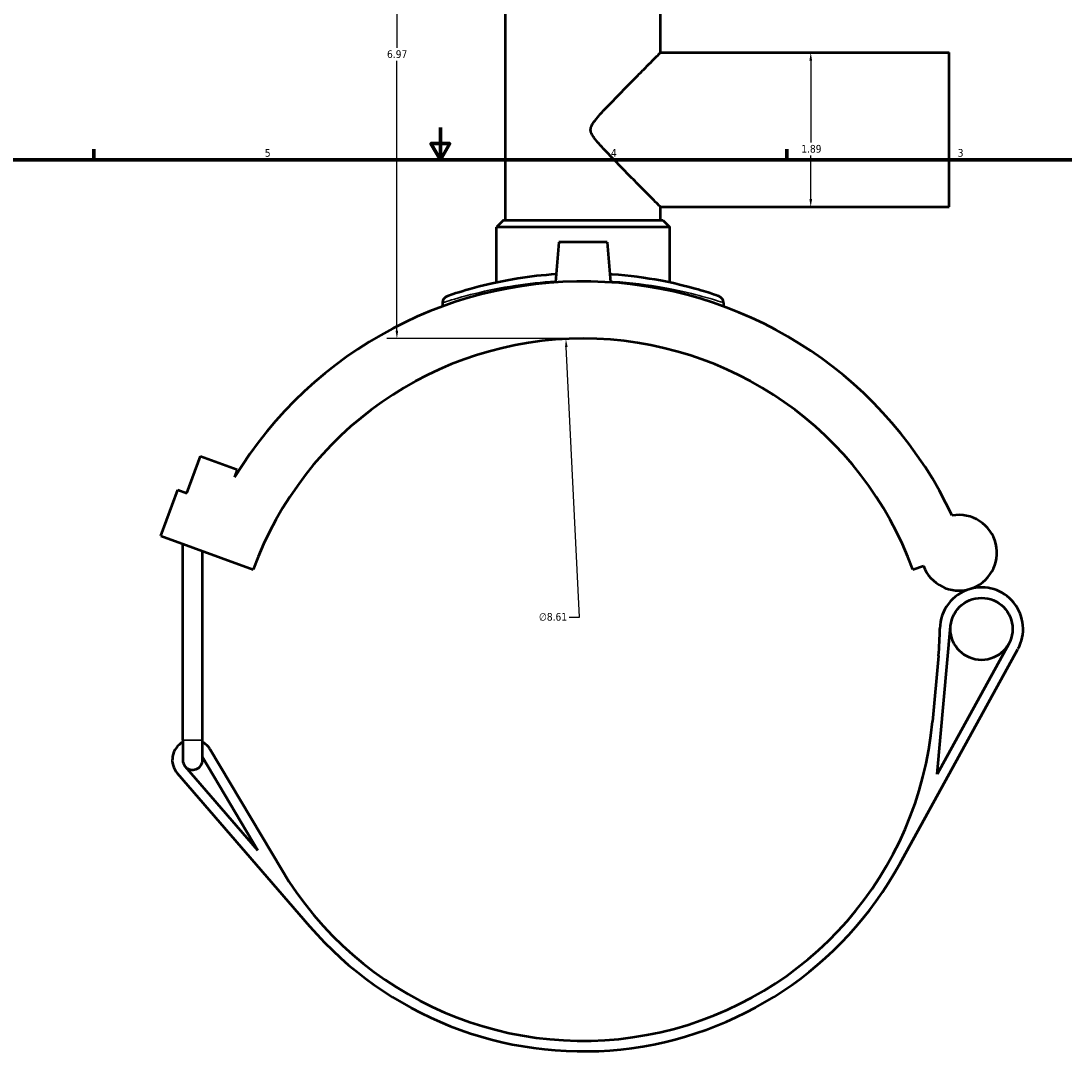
# Model space of a CAD drawing. Header units: inches. Extents: x -0.9 to 49.3, y -1.4 to 48.
# Tile 4 of 9: x 11.9 to 24.6, y 9.8 to 22.7. Entities that reach past the tile are written whole.
import ezdxf

# ---------------------------------------------------------------- set-up
doc = ezdxf.new("R2010")
doc.units = ezdxf.units.IN
doc.header["$MEASUREMENT"] = 0
for name, color, linetype, lineweight in [('Border (ANSI)', 7, 'Continuous', 70), ('Dimension (ANSI)', 7, 'Continuous', 25), ('Visible (ANSI)', 7, 'Continuous', 50), ('Visible Narrow (ANSI)', 7, 'Continuous', 35)]:
    doc.layers.add(name, color=color, linetype=linetype, lineweight=lineweight)
doc.styles.add('Note Text (ANSI)', font='tahoma.ttf')
doc.dimstyles.new('Default (ANSI)', dxfattribs={"dimtxt": 0.094488, "dimasz": 0.098425, "dimexe": 0.125, "dimexo": 0.0625, "dimgap": 0.031496, "dimtad": 0, "dimtih": 1, "dimtoh": 1, "dimrnd": 1e-08, "dimzin": 4, "dimdsep": 46, "dimtxsty": 'Note Text (ANSI)', "dimcen": 0.09, "dimdle": 0.393701, "dimclrd": 256, "dimclre": 256, "dimclrt": 5, "dimadec": 0, "dimazin": 1, "dimtfac": 1, "dimtofl": 0, "dimtmove": 0, "dimatfit": 3, "dimfxl": 1, "dimtolj": 1, "dimtzin": 4, "dimlwd": -1, "dimlwe": -1, "dimarcsym": 0})

# ---------------------------------------------------------------- blocks, each defined once
blk = doc.blocks.new('Borders Default Border')
at = {"layer": 'Border (ANSI)'}
for p, q in [((12.75, 21), (12.75, 21.134)), ((21.25, 21), (21.25, 21.134))]:
    blk.add_line(p, q, dxfattribs=at)
at = {"layer": 'Border (ANSI)', "flags": 128}
for points in [[(17, 21.4), (17, 21), (16.885, 21.2), (17.115, 21.2), (17, 21)], [(0.5, 1), (0.5, 21), (33.5, 21), (33.5, 1), (0.5, 1)]]:
    blk.add_lwpolyline(points, dxfattribs=at)
at = {"layer": 'Border (ANSI)', "color": 5, "true_color": 0x0000ff, "char_height": 0.0945, "attachment_point": 7, "style": 'Note Text (ANSI)'}
for s, insert in [('5', (14.847, 21.038)), ('4', (19.092, 21.04)), ('3', (23.346, 21.038))]:
    blk.add_mtext(s, dxfattribs=dict(at, insert=insert))
blk = doc.blocks.new('*D6')
at = {"layer": 'Defpoints', "color": 0, "transparency": 16777216}
for p in [(18.54, 18.805), (18.96, 10.205)]:
    blk.add_point(p, dxfattribs=at)
at = {"layer": 'Dimension (ANSI)', "transparency": 16777216}
for p, q in [((18.707, 15.395), (18.545, 18.707)), ((18.579, 15.395), (18.707, 15.395))]:
    blk.add_line(p, q, dxfattribs=at)
blk.add_solid([(18.561, 18.708), (18.529, 18.706), (18.54, 18.805)], dxfattribs=at)
at = {"layer": 'Dimension (ANSI)', "color": 5, "transparency": 16777216, "insert": (18.209, 15.446), "char_height": 0.0945, "attachment_point": 1, "style": 'Note Text (ANSI)'}
blk.add_mtext('\\A1;∅8.61', dxfattribs=at)
blk = doc.blocks.new('*D7')
at = {"layer": 'Defpoints', "color": 0, "transparency": 16777216}
for p in [(21.543, 22.317), (21.543, 20.424), (21.543, 20.424)]:
    blk.add_point(p, dxfattribs=at)
at = {"layer": 'Dimension (ANSI)', "transparency": 16777216}
for p, q in [((21.543, 22.219), (21.543, 21.215)), ((21.543, 20.522), (21.543, 21.053))]:
    blk.add_line(p, q, dxfattribs=at)
for points in [[(21.527, 22.219), (21.56, 22.219), (21.543, 22.317)], [(21.527, 20.522), (21.56, 20.522), (21.543, 20.424)]]:
    blk.add_solid(points, dxfattribs=at)
at = {"layer": 'Dimension (ANSI)', "color": 5, "transparency": 16777216, "insert": (21.427, 21.184), "char_height": 0.0945, "attachment_point": 1, "style": 'Note Text (ANSI)'}
blk.add_mtext('\\A1;1.89', dxfattribs=at)
blk = doc.blocks.new('*D8')
at = {"layer": 'Defpoints', "color": 0, "transparency": 16777216}
for p in [(16.467, 25.78), (18.285, 25.78), (18.75, 18.81)]:
    blk.add_point(p, dxfattribs=at)
at = {"layer": 'Dimension (ANSI)', "transparency": 16777216}
for p, q in [((18.223, 25.78), (16.342, 25.78)), ((16.467, 25.682), (16.467, 22.376)), ((16.467, 18.909), (16.467, 22.215)), ((18.688, 18.81), (16.342, 18.81))]:
    blk.add_line(p, q, dxfattribs=at)
for points in [[(16.45, 25.682), (16.483, 25.682), (16.467, 25.78)], [(16.45, 18.909), (16.483, 18.909), (16.467, 18.81)]]:
    blk.add_solid(points, dxfattribs=at)
at = {"layer": 'Dimension (ANSI)', "color": 5, "transparency": 16777216, "insert": (16.346, 22.345), "char_height": 0.0945, "attachment_point": 1, "style": 'Note Text (ANSI)'}
blk.add_mtext('\\A1;6.97', dxfattribs=at)

msp = doc.modelspace()

# ---------------------------------------------------------------- linework, layer by layer
at = {"layer": 'Visible (ANSI)'}
for p, q in [((17.799, 20.262), (17.799, 24.038)), ((19.702, 22.317), (19.702, 24.038)), ((19.702, 22.317), (23.24, 22.317)), ((23.24, 20.424), (23.24, 22.317)), ((19.702, 20.424), (23.24, 20.424)), ((19.702, 20.262), (19.702, 20.424)), ((17.773, 20.262), (17.687, 20.176)), ((17.773, 20.262), (19.727, 20.262)), ((19.727, 20.262), (19.813, 20.176)), ((19.813, 20.176), (17.687, 20.176)), ((17.687, 19.497), (17.687, 20.176)), ((19.813, 19.497), (19.813, 20.176)), ((18.455, 19.991), (18.412, 19.5)), ((19.045, 19.991), (18.455, 19.991)), ((19.045, 19.991), (19.088, 19.5)), ((17.028, 19.249), (17.028, 19.206)), ((20.472, 19.249), (20.472, 19.206)), ((13.891, 16.915), (14.056, 17.368)), ((14.056, 17.368), (14.509, 17.203)), ((14.509, 17.203), (14.476, 17.111)), ((13.572, 16.39), (13.778, 16.956)), ((13.778, 16.956), (13.891, 16.915)), ((13.572, 16.39), (14.705, 15.978)), ((13.841, 13.887), (13.841, 16.292)), ((14.082, 13.887), (14.082, 16.204)), ((22.796, 15.978), (22.926, 16.025)), ((23.094, 13.47), (23.259, 15.285)), ((23.972, 15.067), (23.094, 13.47)), ((22.636, 12.369), (24.085, 15.004)), ((23.111, 14.919), (23.037, 14.115)), ((13.841, 13.887), (13.841, 13.644)), ((14.082, 13.644), (14.082, 13.887)), ((14.082, 13.677), (14.763, 12.534)), ((15.051, 12.303), (14.177, 13.772)), ((14.763, 12.534), (13.871, 13.565)), ((13.773, 13.481), (15.396, 11.604))]:
    msp.add_line(p, q, dxfattribs=at)
msp.add_circle((23.638, 15.25), 0.381, dxfattribs=at)
for centre, radius, start, end in [((18.75, 14.505), 5.006, 25.2396, 148.6351), ((17.114, 19.249), 0.0861, 109.0269, 180), ((20.386, 19.249), 0.0861, 0, 70.9731), ((18.75, 14.505), 4.305, 20, 160), ((23.362, 16.184), 0.464, 200, 100.4099), ((23.638, 15.25), 0.51, 106.4663, 179.3042), ((23.638, 15.25), 0.51, 331.198, 106.4663), ((18.823, 15.309), 4.305, 354.8026, 359.3042), ((18.75, 14.505), 4.305, 210.7624, 354.8026), ((13.962, 13.644), 0.25, 118.8657, 220.8607), ((13.962, 13.644), 0.25, 30.7624, 61.1343), ((13.962, 13.644), 0.121, 180, 220.8607), ((13.962, 13.644), 0.121, 220.8607, 0), ((18.75, 14.505), 4.434, 220.8607, 331.198)]:
    msp.add_arc(centre, radius, start, end, dxfattribs=at)
for points, knots in [([(19.702, 20.424), (19.702, 20.424), (19.695, 20.43), (19.668, 20.457), (19.648, 20.477), (19.598, 20.528), (19.567, 20.558), (19.5, 20.626), (19.463, 20.663), (19.377, 20.751), (19.323, 20.805), (19.213, 20.917), (19.156, 20.975), (19.047, 21.088), (18.994, 21.143), (18.924, 21.223), (18.903, 21.248), (18.874, 21.289), (18.865, 21.302), (18.854, 21.325), (18.85, 21.333), (18.845, 21.35), (18.843, 21.36), (18.843, 21.381), (18.845, 21.391), (18.85, 21.408), (18.854, 21.416), (18.865, 21.439), (18.874, 21.452), (18.903, 21.493), (18.924, 21.518), (18.994, 21.598), (19.047, 21.653), (19.156, 21.766), (19.213, 21.823), (19.323, 21.936), (19.377, 21.99), (19.463, 22.078), (19.5, 22.115), (19.567, 22.182), (19.598, 22.213), (19.648, 22.264), (19.668, 22.284), (19.695, 22.31), (19.702, 22.317), (19.702, 22.317)], [4.610213, 4.610213, 4.610213, 4.610213, 5.107274, 5.107274, 5.604334, 5.604334, 6.101394, 6.101394, 6.598455, 6.598455, 7.253948, 7.253948, 7.909441, 7.909441, 8.564934, 8.564934, 8.89268, 8.89268, 9.056553, 9.056553, 9.13849, 9.13849, 9.220427, 9.220427, 9.302363, 9.302363, 9.3843, 9.3843, 9.548173, 9.548173, 9.87592, 9.87592, 10.531412, 10.531412, 11.186905, 11.186905, 11.842398, 11.842398, 12.339459, 12.339459, 12.836519, 12.836519, 13.333579, 13.333579, 13.83064, 13.83064, 13.83064, 13.83064]), ([(18.42, 19.599), (18.256, 19.588), (18.098, 19.57), (17.771, 19.518), (17.609, 19.482), (17.313, 19.406), (17.194, 19.367), (17.102, 19.336), (17.086, 19.331), (17.086, 19.331)], [20.780492, 20.780492, 20.780492, 20.780492, 22.052722, 22.052722, 23.63078, 23.63078, 25.585377, 25.585377, 26.589153, 26.589153, 26.589153, 26.589153]), ([(20.414, 19.331), (20.414, 19.331), (20.392, 19.338), (20.301, 19.368), (20.224, 19.393), (20.011, 19.453), (19.867, 19.489), (19.522, 19.554), (19.319, 19.582), (19.096, 19.598), (19.088, 19.598), (19.08, 19.599)], [13.294583, 13.294583, 13.294583, 13.294583, 14.466352, 14.466352, 15.824677, 15.824677, 17.373948, 17.373948, 19.039286, 19.039286, 19.103259, 19.103259, 19.103259, 19.103259])]:
    msp.add_open_spline(points, degree=3, knots=knots, dxfattribs=at)
at = {"layer": 'Visible Narrow (ANSI)'}
msp.add_line((13.843, 13.887), (14.081, 13.887), dxfattribs=at)
msp.add_arc((20.386, 19.249), 0.0861, 3.5487, 67.4244, dxfattribs=at)
for points, knots in [([(17.028, 19.249), (17.028, 19.249), (17.045, 19.255), (17.14, 19.285), (17.263, 19.323), (17.569, 19.398), (17.736, 19.433), (18.076, 19.484), (18.242, 19.503), (18.413, 19.513)], [-26.589153, -26.589153, -26.589153, -26.589153, -25.585377, -25.585377, -23.63078, -23.63078, -22.052722, -22.052722, -20.770515, -20.770515, -20.770515, -20.770515]), ([(19.087, 19.513), (19.097, 19.512), (19.107, 19.512), (19.339, 19.497), (19.549, 19.469), (19.905, 19.405), (20.055, 19.369), (20.276, 19.311), (20.355, 19.286), (20.45, 19.257), (20.472, 19.249), (20.472, 19.249)], [-19.113235, -19.113235, -19.113235, -19.113235, -19.039286, -19.039286, -17.373948, -17.373948, -15.824677, -15.824677, -14.466352, -14.466352, -13.294583, -13.294583, -13.294583, -13.294583])]:
    msp.add_open_spline(points, degree=3, knots=knots, dxfattribs=at)

# ---------------------------------------------------------------- block references
msp.add_blockref('Borders Default Border', (0, 0))

# ---------------------------------------------------------------- dimensions: what is measured, and where the dimension line sits
at = {"layer": 'Dimension (ANSI)'}
for base, p1, p2, angle, override, picture, middle in [((16.467, 25.78), (18.75, 18.81), (18.285, 25.78), 90, {"dimgap": 0.031496, "dimdec": 2, "dimtol": 0, "dimlim": 0, "dimtp": 0, "dimtm": 0, "dimtdec": 2, "dimatfit": 1}, '*D8', (16.467, 22.295)), ((21.543, 20.424), (21.543, 22.317), (21.543, 20.424), 270, {"dimgap": 0.031496, "dimdec": 2, "dimse1": 1, "dimse2": 1, "dimtol": 0, "dimlim": 0, "dimtp": 0, "dimtm": 0, "dimtdec": 2, "dimatfit": 1}, '*D7', (21.543, 21.134))]:
    dim = msp.add_linear_dim(base=base, p1=p1, p2=p2, angle=angle, dimstyle='Default (ANSI)', override=override, dxfattribs=at)
    dim.commit()
    dim.dimension.update_dxf_attribs({"geometry": picture, "text_midpoint": middle, "dimtype": 160})
dim = msp.add_diameter_dim_2p(p1=(18.96, 10.205), p2=(18.54, 18.805), dimstyle='Default (ANSI)', override={"dimgap": 0.031496, "dimdec": 2, "dimlfac": 1, "dimtol": 0, "dimlim": 0, "dimtp": 0, "dimtm": 0, "dimtdec": 2}, dxfattribs=at)
dim.commit()
dim.dimension.update_dxf_attribs({"geometry": '*D6', "text_midpoint": (18.378, 15.395), "dimtype": 163})

doc.saveas('drawing.dxf')
